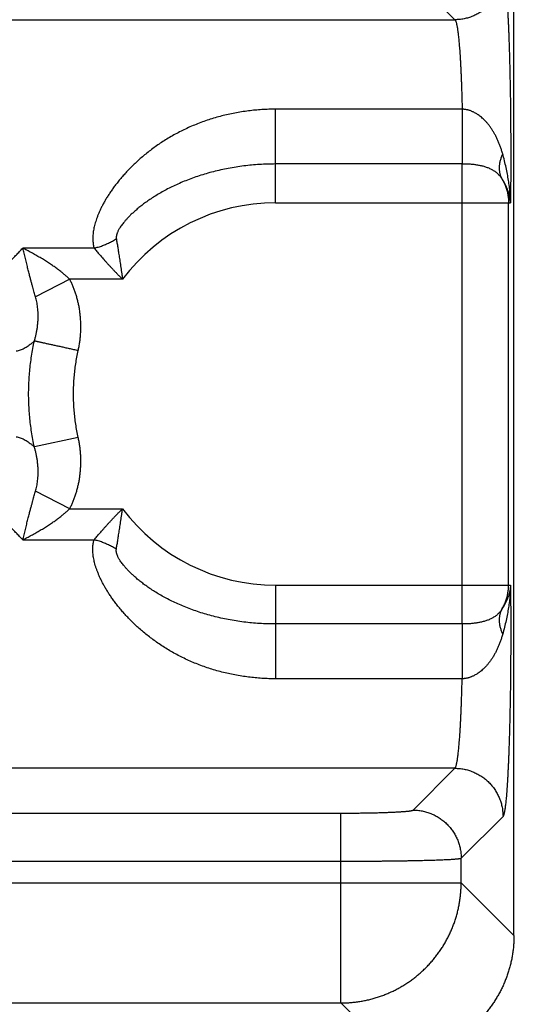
# Model space of a CAD drawing. Header units: inches. Extents: x 0 to 34, y 0 to 22.
# Tile 14 of 152: x 7.011 to 7.435, y 6.884 to 7.703. Entities that reach past the tile are written whole.
import ezdxf

# ---------------------------------------------------------------- set-up
doc = ezdxf.new("R2010")
doc.units = ezdxf.units.IN
doc.header["$LTSCALE"] = 1.87
doc.header["$MEASUREMENT"] = 0
doc.layers.get('0').update_dxf_attribs({"linetype": 'CONTINUOUS'})
doc.layers.add('DIMENSIONS', color=7, linetype='CONTINUOUS')
doc.styles.get("Standard").update_dxf_attribs({"font": 'txt', "width": 0.8})
doc.dimstyles.new('DIMSTYLE_1', dxfattribs={"dimtxt": 0.125, "dimasz": 0.18, "dimexe": 0.18, "dimexo": 0.0625, "dimgap": 0.09, "dimtad": 0, "dimtih": 1, "dimtoh": 1, "dimdec": 3, "dimzin": 4, "dimdsep": 46, "dimtxsty": 'STANDARD', "dimblk": '_FILLED', "dimblk1": '_FILLED', "dimblk2": '_FILLED', "dimcen": 0.09, "dimadec": 0, "dimazin": 0, "dimtp": 0.01, "dimtm": 0.01, "dimtfac": 1, "dimtdec": 3, "dimtofl": 0, "dimtmove": 0, "dimatfit": 3, "dimldrblk": '_FILLED', "dimfxl": 1, "dimtolj": 1, "dimtzin": 4, "dimarcsym": 0})

# ---------------------------------------------------------------- blocks, each defined once
blk = doc.blocks.new('_FILLED')
at = {"color": 0, "linetype": 'BYBLOCK'}
blk.add_solid([(0, 0), (-1, 0.1736), (-1, -0.1736)], dxfattribs=at)
blk = doc.blocks.new('*D0')
at = {"layer": 'DIMENSIONS', "color": 2, "linetype": 'CONTINUOUS'}
for p, q in [((5.74989, 8.57643), (8.29689, 8.57643)), ((8.17189, 8.57643), (8.17189, 7.73706)), ((8.17189, 6.65543), (8.17189, 7.29956)), ((7.17833, 6.65543), (8.29689, 6.65543))]:
    blk.add_line(p, q, dxfattribs=at)
at = {"layer": 'DIMENSIONS', "color": 2, "linetype": 'CONTINUOUS', "xscale": 0.18, "yscale": 0.18, "zscale": 0.18}
for p, rotation in [((8.17189, 8.57643), 90), ((8.17189, 6.65543), 270)]:
    blk.add_blockref('_FILLED', p, dxfattribs=dict(at, rotation=rotation))
at = {"layer": 'DIMENSIONS', "color": 2, "linetype": 'CONTINUOUS', "width": 0.8}
for s, p in [('1.921', (7.82189, 7.54956)), ('[', (7.82189, 7.36206)), (']', (8.42189, 7.36206)), ('48.79', (7.92189, 7.36206))]:
    blk.add_text(s, height=0.125, dxfattribs=at).set_placement(p)
blk = doc.blocks.new('*D1')
at = {"layer": 'DIMENSIONS', "color": 2, "linetype": 'CONTINUOUS'}
for p, q in [((7.34989, 10.39143), (9.04689, 10.39143)), ((8.92189, 10.39143), (8.92189, 9.22117)), ((8.92189, 6.65543), (8.92189, 8.78367)), ((7.17833, 6.65543), (9.04689, 6.65543))]:
    blk.add_line(p, q, dxfattribs=at)
at = {"layer": 'DIMENSIONS', "color": 2, "linetype": 'CONTINUOUS', "xscale": 0.18, "yscale": 0.18, "zscale": 0.18}
for p, rotation in [((8.92189, 10.39143), 90), ((8.92189, 6.65543), 270)]:
    blk.add_blockref('_FILLED', p, dxfattribs=dict(at, rotation=rotation))
at = {"layer": 'DIMENSIONS', "color": 2, "linetype": 'CONTINUOUS', "width": 0.8}
for s, p in [('3.736', (8.57189, 9.03367)), ('[', (8.57189, 8.84617)), (']', (9.17189, 8.84617)), ('94.89', (8.67189, 8.84617))]:
    blk.add_text(s, height=0.125, dxfattribs=at).set_placement(p)

msp = doc.modelspace()

# ---------------------------------------------------------------- linework, layer by layer
at = {"color": 7, "linetype": 'CONTINUOUS'}
for p, q in [((7.42189, 6.94133), (7.42189, 10.22397)), ((7.33808, 7.73725), (7.37281, 7.70252)), ((4.00197, 7.70252), (7.37281, 7.70252)), ((7.37882, 7.62812), (7.22389, 7.62812)), ((7.22389, 7.55035), (7.22389, 7.62812)), ((7.37887, 7.58258), (7.22389, 7.58258)), ((7.37887, 7.20027), (7.37887, 7.58258)), ((7.22389, 7.55035), (7.41898, 7.55035)), ((7.41742, 7.23251), (7.41742, 7.55035)), ((7.07305, 7.51264), (7.01386, 7.51264)), ((7.05285, 7.48675), (7.02452, 7.47207)), ((7.09674, 7.48675), (7.05285, 7.48675)), ((7.05991, 7.3554), (7.02351, 7.34741)), ((7.05285, 7.29611), (7.02452, 7.31078)), ((7.05285, 7.29611), (7.09674, 7.29611)), ((7.01386, 7.27022), (7.07305, 7.27022)), ((7.22389, 7.23251), (7.41898, 7.23251)), ((7.22389, 7.23251), (7.22389, 7.15474)), ((7.37887, 7.20027), (7.22389, 7.20027)), ((7.37882, 7.15474), (7.22389, 7.15474)), ((7.37281, 7.08034), (4.00197, 7.08034)), ((7.33808, 7.0456), (7.37281, 7.08034)), ((4.09665, 7.0431), (7.27813, 7.0431)), ((7.27813, 6.88528), (7.27813, 7.0431)), ((7.37804, 7.00564), (7.41278, 7.04038)), ((7.37804, 6.98518), (7.37804, 7.00564)), ((4.09665, 7.00314), (7.27813, 7.00314)), ((3.99674, 6.98518), (7.37804, 6.98518)), ((7.42189, 6.94133), (7.37804, 6.98518)), ((4.09665, 6.88528), (7.27813, 6.88528)), ((7.32198, 6.84143), (7.27813, 6.88528))]:
    msp.add_line(p, q, dxfattribs=at)
for start, end in [(90, 143.14108), (216.85891, 270)]:
    msp.add_arc((7.22389, 7.39143), 0.15892, start, end, dxfattribs=at)
for points, knots in [([(7.41278, 7.74248), (7.41277, 7.74184), (7.41274, 7.74058), (7.4126, 7.73868), (7.41237, 7.73679), (7.41206, 7.73492), (7.41165, 7.73306), (7.41115, 7.73123), (7.41057, 7.72942), (7.40991, 7.72764), (7.40916, 7.72589), (7.40832, 7.72418), (7.40741, 7.72251), (7.40642, 7.72089), (7.40535, 7.71931), (7.40421, 7.71779), (7.403, 7.71632), (7.40172, 7.71492), (7.40037, 7.71357), (7.39897, 7.71229), (7.3975, 7.71108), (7.39598, 7.70994), (7.3944, 7.70887), (7.39278, 7.70788), (7.39111, 7.70697), (7.3894, 7.70614), (7.38766, 7.70539), (7.38587, 7.70472), (7.38406, 7.70414), (7.38223, 7.70364), (7.38037, 7.70324), (7.3785, 7.70292), (7.37661, 7.70269), (7.37471, 7.70255), (7.37345, 7.70252), (7.37281, 7.70252)], [0, 0, 0, 0, 0.030286, 0.060575, 0.090866, 0.121161, 0.151457, 0.181756, 0.212058, 0.242361, 0.272667, 0.302974, 0.333283, 0.363594, 0.393905, 0.424217, 0.45453, 0.484844, 0.515157, 0.54547, 0.575783, 0.606096, 0.636407, 0.666717, 0.697026, 0.727333, 0.757639, 0.787942, 0.818244, 0.848543, 0.87884, 0.909134, 0.939425, 0.969714, 1, 1, 1, 1]), ([(7.41278, 7.74248), (7.41287, 7.74238), (7.41304, 7.74212), (7.41326, 7.74161), (7.41349, 7.74093), (7.41371, 7.74007), (7.41393, 7.73904), (7.41415, 7.73783), (7.41437, 7.73644), (7.41459, 7.73488), (7.41481, 7.73315), (7.41502, 7.73125), (7.41523, 7.72918), (7.41544, 7.72695), (7.41564, 7.72456), (7.41584, 7.72201), (7.41604, 7.7193), (7.41623, 7.71644), (7.41642, 7.71342), (7.4166, 7.71027), (7.41678, 7.70696), (7.41696, 7.70353), (7.41713, 7.69995), (7.41729, 7.69625), (7.41745, 7.69242), (7.4176, 7.68847), (7.41774, 7.68441), (7.41788, 7.68023), (7.41802, 7.67594), (7.41814, 7.67155), (7.41826, 7.66707), (7.41838, 7.66249), (7.41848, 7.65783), (7.41858, 7.65309), (7.41867, 7.64827), (7.41876, 7.64338), (7.41884, 7.63843), (7.41891, 7.63342), (7.41897, 7.62836), (7.41903, 7.62326), (7.41907, 7.61811), (7.41911, 7.61293), (7.41914, 7.60772), (7.41917, 7.60249), (7.41919, 7.59724), (7.41919, 7.59199), (7.41919, 7.58673), (7.41919, 7.58147), (7.41917, 7.57621), (7.41915, 7.57098), (7.41912, 7.56577), (7.41908, 7.56059), (7.41903, 7.55545), (7.419, 7.55204), (7.41898, 7.55035)], [0, 0, 0, 0, 0.002036, 0.004881, 0.008593, 0.013195, 0.018696, 0.025096, 0.032387, 0.040566, 0.049625, 0.059557, 0.070352, 0.081999, 0.094482, 0.107785, 0.121894, 0.136794, 0.152473, 0.168912, 0.186089, 0.203979, 0.222562, 0.241816, 0.261725, 0.282265, 0.303411, 0.325137, 0.347415, 0.370222, 0.393531, 0.417315, 0.441545, 0.466194, 0.491232, 0.516631, 0.542359, 0.568387, 0.594684, 0.62122, 0.647966, 0.674894, 0.701968, 0.729151, 0.756408, 0.783711, 0.811038, 0.838366, 0.86566, 0.892872, 0.919958, 0.946871, 0.973566, 1, 1, 1, 1]), ([(7.37281, 7.70252), (7.37291, 7.70244), (7.3731, 7.70223), (7.37334, 7.70181), (7.37358, 7.70124), (7.37381, 7.70052), (7.37405, 7.69965), (7.37429, 7.69863), (7.37452, 7.69747), (7.37476, 7.69615), (7.37499, 7.6947), (7.37521, 7.6931), (7.37544, 7.69136), (7.37566, 7.68948), (7.37587, 7.68747), (7.37608, 7.68533), (7.37629, 7.68305), (7.37649, 7.68065), (7.37669, 7.67812), (7.37688, 7.67547), (7.37706, 7.67271), (7.37724, 7.66984), (7.37741, 7.66686), (7.37758, 7.66377), (7.37773, 7.66058), (7.37789, 7.65729), (7.37803, 7.65391), (7.37817, 7.65045), (7.3783, 7.6469), (7.37842, 7.64328), (7.37853, 7.63958), (7.37864, 7.63581), (7.37873, 7.63199), (7.37879, 7.62941), (7.37882, 7.62812)], [0, 0, 0, 0, 0.004771, 0.011176, 0.019393, 0.029495, 0.041516, 0.055466, 0.071341, 0.089128, 0.108811, 0.130367, 0.153772, 0.178998, 0.206018, 0.234802, 0.265319, 0.297531, 0.331388, 0.366832, 0.403804, 0.44225, 0.482131, 0.523409, 0.566043, 0.60998, 0.655144, 0.701454, 0.748854, 0.797293, 0.846705, 0.897012, 0.948136, 1, 1, 1, 1]), ([(7.22389, 7.62812), (7.222, 7.62812), (7.21821, 7.62806), (7.21255, 7.6278), (7.20689, 7.62736), (7.20126, 7.62674), (7.19566, 7.62595), (7.19009, 7.62499), (7.18456, 7.62384), (7.17908, 7.62253), (7.17365, 7.62104), (7.1683, 7.61937), (7.16301, 7.61754), (7.15782, 7.61554), (7.15273, 7.61339), (7.14775, 7.61108), (7.14289, 7.60864), (7.13817, 7.60606), (7.1336, 7.60337), (7.12918, 7.60057), (7.12493, 7.59768), (7.12084, 7.59471), (7.11694, 7.59168), (7.11321, 7.5886), (7.10966, 7.58549), (7.1063, 7.58236), (7.10312, 7.57923), (7.10012, 7.57609), (7.0973, 7.57297), (7.09466, 7.56989), (7.09219, 7.56683), (7.08989, 7.56381), (7.08775, 7.56085), (7.08578, 7.55794), (7.08396, 7.55509), (7.0823, 7.5523), (7.08077, 7.54959), (7.07939, 7.54694), (7.07814, 7.54437), (7.07703, 7.54187), (7.07603, 7.53945), (7.07516, 7.5371), (7.07441, 7.53482), (7.07377, 7.53262), (7.07323, 7.53048), (7.07279, 7.52841), (7.07245, 7.52639), (7.0722, 7.52443), (7.07206, 7.52253), (7.07201, 7.5207), (7.07205, 7.51894), (7.07217, 7.51725), (7.07238, 7.51564), (7.07267, 7.51411), (7.07291, 7.51312), (7.07305, 7.51264)], [0, 0, 0, 0, 0.027084, 0.054146, 0.081185, 0.108201, 0.135194, 0.162161, 0.189095, 0.215988, 0.242833, 0.269604, 0.296276, 0.322822, 0.349208, 0.375395, 0.401342, 0.427007, 0.452345, 0.477311, 0.501858, 0.525948, 0.549544, 0.572608, 0.595114, 0.617034, 0.638345, 0.659032, 0.679081, 0.69848, 0.717226, 0.735315, 0.752746, 0.769521, 0.785644, 0.801122, 0.815969, 0.830197, 0.843824, 0.85687, 0.869358, 0.881305, 0.892729, 0.903662, 0.914155, 0.924253, 0.933993, 0.943402, 0.952481, 0.96123, 0.969636, 0.977701, 0.985437, 0.99287, 1, 1, 1, 1]), ([(7.41249, 7.59101), (7.41223, 7.59195), (7.41167, 7.59383), (7.41074, 7.59662), (7.40971, 7.59935), (7.4086, 7.60202), (7.40741, 7.6046), (7.40613, 7.60708), (7.40479, 7.60943), (7.4034, 7.61163), (7.40198, 7.61368), (7.40054, 7.61556), (7.3991, 7.61726), (7.39767, 7.6188), (7.39626, 7.62016), (7.39489, 7.62138), (7.39356, 7.62245), (7.39227, 7.62339), (7.39103, 7.62421), (7.38983, 7.62492), (7.38867, 7.62554), (7.38756, 7.62607), (7.38648, 7.62652), (7.38544, 7.62691), (7.38443, 7.62723), (7.38344, 7.6275), (7.38248, 7.62771), (7.38153, 7.62788), (7.38061, 7.628), (7.37971, 7.62809), (7.37912, 7.62811), (7.37882, 7.62812)], [0, 0, 0, 0, 0.055074, 0.110191, 0.165029, 0.219262, 0.272638, 0.324894, 0.375707, 0.42469, 0.471446, 0.515782, 0.557614, 0.596884, 0.633633, 0.667911, 0.699862, 0.729682, 0.757557, 0.783647, 0.808122, 0.831158, 0.852945, 0.87369, 0.893592, 0.912747, 0.931222, 0.949094, 0.966451, 0.983385, 1, 1, 1, 1]), ([(7.37882, 7.62812), (7.37882, 7.62754), (7.37882, 7.62636), (7.37882, 7.62459), (7.37883, 7.62279), (7.37883, 7.62098), (7.37883, 7.61915), (7.37883, 7.61731), (7.37883, 7.61546), (7.37883, 7.61362), (7.37884, 7.61177), (7.37884, 7.60994), (7.37884, 7.60811), (7.37884, 7.6063), (7.37884, 7.60451), (7.37885, 7.60274), (7.37885, 7.60101), (7.37885, 7.5993), (7.37885, 7.59763), (7.37885, 7.59599), (7.37885, 7.5944), (7.37886, 7.59286), (7.37886, 7.59137), (7.37886, 7.58993), (7.37886, 7.58855), (7.37886, 7.58723), (7.37886, 7.58597), (7.37887, 7.58478), (7.37887, 7.58366), (7.37887, 7.58293), (7.37887, 7.58258)], [0, 0, 0, 0, 0.038407, 0.0774, 0.116886, 0.156774, 0.196972, 0.237389, 0.277932, 0.318507, 0.359021, 0.399382, 0.439497, 0.479274, 0.518621, 0.557449, 0.595668, 0.633191, 0.669932, 0.705806, 0.740731, 0.774627, 0.807416, 0.839024, 0.869377, 0.898406, 0.926045, 0.952229, 0.9769, 1, 1, 1, 1]), ([(7.41249, 7.59101), (7.41228, 7.59055), (7.41186, 7.58962), (7.41131, 7.58821), (7.41083, 7.58682), (7.41043, 7.58543), (7.41011, 7.58405), (7.40986, 7.58268), (7.40969, 7.58134), (7.4096, 7.58001), (7.40959, 7.57871), (7.40966, 7.57744), (7.40981, 7.57619), (7.41003, 7.57498), (7.41034, 7.57381), (7.41072, 7.57267), (7.41118, 7.57157), (7.41153, 7.57087), (7.41173, 7.57052)], [0, 0, 0, 0, 0.072326, 0.143205, 0.212619, 0.280565, 0.347051, 0.412103, 0.475758, 0.53807, 0.59911, 0.658965, 0.717737, 0.775544, 0.832522, 0.888816, 0.944586, 1, 1, 1, 1]), ([(7.41898, 7.55035), (7.41896, 7.55176), (7.41886, 7.55468), (7.41855, 7.55921), (7.41805, 7.56401), (7.41736, 7.56906), (7.41646, 7.57433), (7.41535, 7.57977), (7.41403, 7.58536), (7.41303, 7.58912), (7.4125, 7.59101)], [0, 0, 0, 0, 0.102451, 0.21254, 0.329681, 0.453314, 0.582831, 0.717586, 0.856889, 1, 1, 1, 1]), ([(7.22389, 7.58258), (7.22167, 7.58258), (7.21723, 7.58251), (7.21059, 7.58221), (7.20399, 7.5817), (7.19746, 7.58098), (7.19099, 7.58007), (7.18462, 7.57897), (7.17836, 7.57769), (7.17223, 7.57622), (7.16624, 7.57458), (7.16042, 7.57278), (7.15477, 7.57084), (7.14931, 7.56876), (7.14406, 7.56655), (7.13903, 7.56425), (7.13424, 7.56186), (7.1297, 7.55941), (7.12543, 7.55691), (7.12143, 7.5544), (7.11771, 7.5519), (7.11429, 7.54944), (7.11117, 7.54703), (7.10833, 7.54469), (7.10579, 7.54245), (7.10352, 7.54032), (7.10153, 7.53831), (7.09978, 7.53643), (7.09826, 7.53468), (7.09695, 7.53305), (7.09584, 7.53156), (7.09491, 7.53019), (7.09412, 7.52894), (7.09347, 7.52779), (7.09294, 7.52674), (7.09251, 7.52578), (7.09217, 7.52489), (7.09191, 7.52408), (7.09172, 7.52335), (7.09159, 7.52268), (7.09152, 7.52206), (7.0915, 7.52149), (7.09151, 7.52096), (7.09155, 7.52062), (7.09158, 7.52045)], [0, 0, 0, 0, 0.043185, 0.086265, 0.129162, 0.171801, 0.214111, 0.256018, 0.297449, 0.338324, 0.378562, 0.418086, 0.456825, 0.494702, 0.531625, 0.5675, 0.602222, 0.635686, 0.667779, 0.698392, 0.727422, 0.754773, 0.780374, 0.804165, 0.826127, 0.846262, 0.864599, 0.881218, 0.896201, 0.909651, 0.921676, 0.932379, 0.941892, 0.950374, 0.957976, 0.964819, 0.97094, 0.976391, 0.981274, 0.985685, 0.989695, 0.993371, 0.996782, 1, 1, 1, 1]), ([(7.41173, 7.57052), (7.41149, 7.57089), (7.41098, 7.5716), (7.41016, 7.57264), (7.40927, 7.57363), (7.4083, 7.57456), (7.40727, 7.57545), (7.40617, 7.57628), (7.40501, 7.57705), (7.4038, 7.57776), (7.40253, 7.57841), (7.40121, 7.579), (7.39985, 7.57954), (7.39846, 7.58002), (7.39703, 7.58046), (7.39557, 7.58084), (7.3941, 7.58117), (7.3926, 7.58147), (7.39109, 7.58172), (7.38958, 7.58194), (7.38805, 7.58212), (7.38652, 7.58227), (7.38499, 7.58239), (7.38346, 7.58248), (7.38192, 7.58254), (7.3804, 7.58258), (7.37938, 7.58258), (7.37887, 7.58258)], [0, 0, 0, 0, 0.035898, 0.072071, 0.108551, 0.14538, 0.182604, 0.220262, 0.258379, 0.296984, 0.336092, 0.375693, 0.415773, 0.456292, 0.497203, 0.538457, 0.579989, 0.621748, 0.663676, 0.705721, 0.74784, 0.789987, 0.832129, 0.874233, 0.916266, 0.958199, 1, 1, 1, 1]), ([(7.41898, 7.55035), (7.41893, 7.5511), (7.41878, 7.55262), (7.41841, 7.5549), (7.41791, 7.5572), (7.41725, 7.55949), (7.41644, 7.56178), (7.41548, 7.56404), (7.41438, 7.56626), (7.41313, 7.56843), (7.41221, 7.56983), (7.41173, 7.57052)], [0, 0, 0, 0, 0.10433, 0.210765, 0.319152, 0.429247, 0.540896, 0.653952, 0.768236, 0.883604, 1, 1, 1, 1]), ([(7.41173, 7.57052), (7.41203, 7.57002), (7.41263, 7.569), (7.41345, 7.56743), (7.41419, 7.56583), (7.41486, 7.56419), (7.41546, 7.56252), (7.41598, 7.56083), (7.41642, 7.55912), (7.41678, 7.55739), (7.41706, 7.55564), (7.41727, 7.55388), (7.41739, 7.55212), (7.41742, 7.55094), (7.41742, 7.55035)], [0, 0, 0, 0, 0.083319, 0.166642, 0.249968, 0.333297, 0.41663, 0.499964, 0.583301, 0.666639, 0.749978, 0.833318, 0.916659, 1, 1, 1, 1]), ([(7.07305, 7.51264), (7.07364, 7.51278), (7.07482, 7.51307), (7.07658, 7.51357), (7.07833, 7.51412), (7.08007, 7.51473), (7.08179, 7.5154), (7.0835, 7.51612), (7.08518, 7.51689), (7.08683, 7.51771), (7.08845, 7.51857), (7.09004, 7.51949), (7.09107, 7.52013), (7.09158, 7.52045)], [0, 0, 0, 0, 0.090002, 0.180549, 0.271524, 0.362804, 0.454268, 0.545791, 0.637251, 0.728523, 0.819486, 0.910018, 1, 1, 1, 1]), ([(7.09158, 7.52045), (7.09167, 7.51991), (7.09185, 7.5188), (7.09212, 7.5171), (7.09241, 7.51531), (7.09271, 7.51345), (7.09302, 7.51149), (7.09334, 7.50944), (7.09367, 7.50729), (7.09402, 7.50505), (7.09437, 7.50272), (7.09474, 7.5003), (7.09512, 7.49778), (7.09552, 7.49517), (7.09592, 7.49245), (7.09631, 7.48964), (7.0966, 7.48773), (7.09673, 7.48675)], [0, 0, 0, 0, 0.048348, 0.098921, 0.151845, 0.207266, 0.265341, 0.326201, 0.389873, 0.456343, 0.525571, 0.597502, 0.672138, 0.749587, 0.829978, 0.91342, 1, 1, 1, 1]), ([(6.96851, 7.47534), (6.96904, 7.4754), (6.97014, 7.47558), (6.97178, 7.476), (6.97346, 7.47657), (6.97517, 7.47729), (6.97692, 7.47816), (6.9787, 7.47919), (6.98051, 7.48036), (6.98236, 7.48167), (6.98426, 7.48313), (6.98619, 7.48472), (6.98817, 7.48645), (6.9902, 7.48831), (6.99227, 7.49029), (6.9944, 7.49239), (6.99659, 7.4946), (6.99884, 7.49691), (7.00116, 7.49933), (7.00354, 7.50184), (7.00601, 7.50443), (7.00855, 7.50711), (7.01117, 7.50985), (7.01295, 7.5117), (7.01386, 7.51264)], [0, 0, 0, 0, 0.027257, 0.05563, 0.085283, 0.116374, 0.14904, 0.183407, 0.219594, 0.257679, 0.297715, 0.339746, 0.383809, 0.42993, 0.478102, 0.52829, 0.580461, 0.634609, 0.690731, 0.748818, 0.808836, 0.870737, 0.934475, 1, 1, 1, 1]), ([(7.02452, 7.47207), (7.02435, 7.47268), (7.02399, 7.47393), (7.02342, 7.47586), (7.02282, 7.47795), (7.02218, 7.48021), (7.02149, 7.48268), (7.02074, 7.4854), (7.01993, 7.4884), (7.01908, 7.49175), (7.01813, 7.4955), (7.0171, 7.49962), (7.01606, 7.50398), (7.01496, 7.50835), (7.01423, 7.51123), (7.01386, 7.51264)], [0, 0, 0, 0, 0.045042, 0.092829, 0.144227, 0.20004, 0.261045, 0.328043, 0.401658, 0.483254, 0.575273, 0.678193, 0.786987, 0.896143, 1, 1, 1, 1]), ([(7.05285, 7.48675), (7.05223, 7.48736), (7.05091, 7.48859), (7.04881, 7.49043), (7.04653, 7.49233), (7.04404, 7.49428), (7.04133, 7.49629), (7.03839, 7.49837), (7.03521, 7.50048), (7.03184, 7.50262), (7.0283, 7.50477), (7.02466, 7.50687), (7.021, 7.50891), (7.0174, 7.51083), (7.01502, 7.51205), (7.01386, 7.51264)], [0, 0, 0, 0, 0.055857, 0.115141, 0.178235, 0.245487, 0.317234, 0.393824, 0.475156, 0.560589, 0.649274, 0.739497, 0.829272, 0.916697, 1, 1, 1, 1]), ([(7.07305, 7.51264), (7.07342, 7.5122), (7.07419, 7.51129), (7.07537, 7.50991), (7.0766, 7.50847), (7.07791, 7.50696), (7.07928, 7.50539), (7.08072, 7.50376), (7.08224, 7.50206), (7.08383, 7.50031), (7.08549, 7.49849), (7.08721, 7.49663), (7.08899, 7.49472), (7.09084, 7.49278), (7.09274, 7.49079), (7.09472, 7.48878), (7.09605, 7.48743), (7.09673, 7.48675)], [0, 0, 0, 0, 0.049501, 0.101256, 0.155396, 0.212068, 0.271413, 0.333541, 0.398414, 0.465939, 0.535965, 0.608278, 0.682708, 0.759172, 0.8376, 0.917907, 1, 1, 1, 1]), ([(7.0599, 7.42745), (7.06016, 7.42862), (7.06062, 7.43095), (7.06119, 7.43447), (7.06162, 7.438), (7.06192, 7.44153), (7.06208, 7.44505), (7.0621, 7.44857), (7.06199, 7.45207), (7.06175, 7.45555), (7.06138, 7.45898), (7.06088, 7.46236), (7.06026, 7.46569), (7.05952, 7.46895), (7.05867, 7.47214), (7.05771, 7.47525), (7.05664, 7.47827), (7.05548, 7.4812), (7.05422, 7.48402), (7.05332, 7.48585), (7.05285, 7.48675)], [0, 0, 0, 0, 0.058701, 0.117197, 0.175502, 0.233633, 0.29161, 0.349421, 0.406963, 0.46412, 0.520806, 0.57695, 0.632506, 0.687456, 0.741734, 0.795205, 0.847767, 0.899412, 0.95015, 1, 1, 1, 1]), ([(7.0235, 7.43545), (7.02378, 7.43635), (7.0243, 7.43817), (7.02497, 7.44096), (7.02553, 7.44381), (7.02598, 7.44671), (7.02631, 7.44961), (7.02652, 7.45251), (7.02661, 7.45536), (7.02659, 7.45814), (7.02646, 7.46082), (7.02623, 7.46339), (7.02591, 7.46582), (7.02551, 7.46808), (7.02505, 7.47015), (7.0247, 7.47146), (7.02452, 7.47207)], [0, 0, 0, 0, 0.075653, 0.153128, 0.231722, 0.310822, 0.389825, 0.468134, 0.545144, 0.620235, 0.69285, 0.762469, 0.828586, 0.890608, 0.947941, 1, 1, 1, 1]), ([(7.02351, 7.43545), (7.02295, 7.43493), (7.02183, 7.43395), (7.02014, 7.43256), (7.01845, 7.4313), (7.01677, 7.43019), (7.01508, 7.42922), (7.0134, 7.42841), (7.01171, 7.42776), (7.01002, 7.42729), (7.00888, 7.4271), (7.00832, 7.42704)], [0, 0, 0, 0, 0.128943, 0.252973, 0.372087, 0.486462, 0.596352, 0.702116, 0.804206, 0.903231, 1, 1, 1, 1]), ([(7.02351, 7.34741), (7.02305, 7.34947), (7.02221, 7.35361), (7.02114, 7.35986), (7.02026, 7.36614), (7.01958, 7.37244), (7.01909, 7.37876), (7.01879, 7.38509), (7.01869, 7.39143), (7.01879, 7.39777), (7.01909, 7.4041), (7.01958, 7.41042), (7.02026, 7.41673), (7.02114, 7.423), (7.02221, 7.42925), (7.02305, 7.43339), (7.02351, 7.43545)], [0, 0, 0, 0, 0.071436, 0.14287, 0.214303, 0.285736, 0.357172, 0.428611, 0.500053, 0.571495, 0.642936, 0.71437, 0.785797, 0.857215, 0.928623, 1, 1, 1, 1]), ([(7.0599, 7.42745), (7.0593, 7.42759), (7.05808, 7.42786), (7.05626, 7.42826), (7.05445, 7.42865), (7.05265, 7.42905), (7.05087, 7.42944), (7.04911, 7.42983), (7.04737, 7.43021), (7.04566, 7.43058), (7.04399, 7.43095), (7.04236, 7.43131), (7.04076, 7.43166), (7.03921, 7.432), (7.03771, 7.43233), (7.03627, 7.43265), (7.03487, 7.43295), (7.03354, 7.43325), (7.03227, 7.43353), (7.03106, 7.43379), (7.02992, 7.43404), (7.02885, 7.43428), (7.02786, 7.4345), (7.02694, 7.4347), (7.02609, 7.43488), (7.02533, 7.43505), (7.02465, 7.4352), (7.02405, 7.43533), (7.02368, 7.43541), (7.02351, 7.43545)], [0, 0, 0, 0, 0.050173, 0.100227, 0.150046, 0.199513, 0.24851, 0.296923, 0.344638, 0.391543, 0.437528, 0.482484, 0.526307, 0.568892, 0.610141, 0.649956, 0.688243, 0.724913, 0.75988, 0.79306, 0.824378, 0.853758, 0.881133, 0.906437, 0.929611, 0.950601, 0.969357, 0.985834, 1, 1, 1, 1]), ([(7.05991, 7.3554), (7.05951, 7.35722), (7.05877, 7.36087), (7.05784, 7.36638), (7.0571, 7.37192), (7.05655, 7.37747), (7.05617, 7.38304), (7.05599, 7.38863), (7.05599, 7.39421), (7.05617, 7.3998), (7.05654, 7.40537), (7.0571, 7.41093), (7.05784, 7.41646), (7.05877, 7.42198), (7.0595, 7.42563), (7.0599, 7.42745)], [0, 0, 0, 0, 0.076952, 0.153851, 0.230725, 0.307602, 0.384506, 0.461433, 0.53836, 0.615273, 0.692167, 0.769051, 0.845961, 0.922931, 1, 1, 1, 1]), ([(7.00832, 7.35582), (7.00888, 7.35576), (7.01002, 7.35557), (7.01171, 7.3551), (7.0134, 7.35445), (7.01508, 7.35364), (7.01677, 7.35267), (7.01846, 7.35155), (7.02014, 7.3503), (7.02184, 7.34891), (7.02295, 7.34792), (7.02351, 7.34741)], [0, 0, 0, 0, 0.096729, 0.195751, 0.297869, 0.403688, 0.513666, 0.628115, 0.747242, 0.871178, 1, 1, 1, 1]), ([(7.05285, 7.29611), (7.05332, 7.29701), (7.05422, 7.29884), (7.05548, 7.30166), (7.05664, 7.30459), (7.05771, 7.30761), (7.05867, 7.31072), (7.05952, 7.31391), (7.06026, 7.31717), (7.06089, 7.3205), (7.06138, 7.32389), (7.06175, 7.32732), (7.06199, 7.3308), (7.0621, 7.3343), (7.06208, 7.33782), (7.06192, 7.34135), (7.06162, 7.34488), (7.06119, 7.3484), (7.06062, 7.35191), (7.06016, 7.35424), (7.05991, 7.3554)], [0, 0, 0, 0, 0.049848, 0.100591, 0.152247, 0.204825, 0.258315, 0.312611, 0.367577, 0.423151, 0.479326, 0.536057, 0.593264, 0.650851, 0.708692, 0.766678, 0.824791, 0.883042, 0.941444, 1, 1, 1, 1]), ([(7.02452, 7.31078), (7.0247, 7.3114), (7.02505, 7.31272), (7.02551, 7.31479), (7.02591, 7.31705), (7.02623, 7.31947), (7.02646, 7.32204), (7.02659, 7.32472), (7.02661, 7.3275), (7.02652, 7.33035), (7.02631, 7.33324), (7.02598, 7.33615), (7.02553, 7.33904), (7.02496, 7.3419), (7.0243, 7.34469), (7.02378, 7.34651), (7.02351, 7.34741)], [0, 0, 0, 0, 0.052322, 0.109747, 0.171736, 0.237739, 0.307211, 0.379686, 0.454687, 0.53168, 0.610022, 0.689093, 0.768268, 0.846913, 0.924383, 1, 1, 1, 1]), ([(7.01386, 7.27022), (7.01421, 7.2716), (7.01495, 7.27445), (7.01603, 7.27879), (7.01707, 7.28317), (7.01811, 7.28731), (7.01907, 7.29109), (7.01994, 7.29445), (7.02075, 7.29746), (7.0215, 7.30019), (7.02219, 7.30267), (7.02283, 7.30494), (7.02343, 7.30702), (7.02399, 7.30895), (7.02435, 7.31018), (7.02452, 7.31078)], [0, 0, 0, 0, 0.10175, 0.210481, 0.319834, 0.423619, 0.516262, 0.598206, 0.672084, 0.739338, 0.800571, 0.85653, 0.907918, 0.955479, 1, 1, 1, 1]), ([(7.01386, 7.27022), (7.01295, 7.27115), (7.01117, 7.273), (7.00854, 7.27575), (7.006, 7.27843), (7.00354, 7.28102), (7.00115, 7.28353), (6.99884, 7.28595), (6.99659, 7.28826), (6.9944, 7.29048), (6.99226, 7.29258), (6.99019, 7.29456), (6.98816, 7.29641), (6.98618, 7.29814), (6.98425, 7.29974), (6.98236, 7.30119), (6.9805, 7.30251), (6.97869, 7.30368), (6.97691, 7.3047), (6.97517, 7.30557), (6.97346, 7.30629), (6.97178, 7.30686), (6.97014, 7.30728), (6.96904, 7.30745), (6.96851, 7.30752)], [0, 0, 0, 0, 0.0656, 0.129359, 0.19125, 0.251254, 0.309346, 0.365505, 0.419703, 0.471912, 0.522119, 0.570292, 0.616408, 0.660461, 0.702472, 0.74249, 0.78056, 0.816733, 0.851084, 0.883719, 0.914774, 0.944402, 0.972755, 1, 1, 1, 1]), ([(7.01385, 7.27022), (7.01504, 7.27081), (7.01744, 7.27205), (7.02106, 7.27399), (7.02472, 7.27602), (7.02836, 7.27812), (7.03188, 7.28026), (7.03524, 7.2824), (7.03841, 7.28451), (7.04134, 7.28657), (7.04405, 7.28859), (7.04654, 7.29053), (7.04882, 7.29243), (7.05091, 7.29427), (7.05223, 7.2955), (7.05285, 7.29611)], [0, 0, 0, 0, 0.084629, 0.172565, 0.262294, 0.352173, 0.440461, 0.525617, 0.606774, 0.683239, 0.754885, 0.822048, 0.885055, 0.944248, 1, 1, 1, 1]), ([(7.07305, 7.27022), (7.07342, 7.27066), (7.07418, 7.27155), (7.07535, 7.27293), (7.07659, 7.27437), (7.07789, 7.27588), (7.07927, 7.27745), (7.08072, 7.27909), (7.08224, 7.28079), (7.08383, 7.28255), (7.08548, 7.28436), (7.0872, 7.28623), (7.08898, 7.28813), (7.09083, 7.29007), (7.09274, 7.29206), (7.09472, 7.29407), (7.09605, 7.29543), (7.09673, 7.29611)], [0, 0, 0, 0, 0.049081, 0.100577, 0.154639, 0.211374, 0.270889, 0.333248, 0.398333, 0.465964, 0.535955, 0.60816, 0.682463, 0.758829, 0.837232, 0.917638, 1, 1, 1, 1]), ([(7.09158, 7.2624), (7.09167, 7.26294), (7.09184, 7.26405), (7.09212, 7.26575), (7.09241, 7.26753), (7.09271, 7.2694), (7.09302, 7.27136), (7.09334, 7.27341), (7.09367, 7.27556), (7.09402, 7.2778), (7.09437, 7.28014), (7.09475, 7.28256), (7.09513, 7.28507), (7.09552, 7.28768), (7.09592, 7.2904), (7.09631, 7.29322), (7.0966, 7.29513), (7.09673, 7.29611)], [0, 0, 0, 0, 0.048085, 0.098483, 0.151343, 0.206802, 0.264983, 0.325997, 0.38982, 0.456381, 0.525611, 0.597493, 0.672051, 0.749426, 0.829781, 0.913265, 1, 1, 1, 1]), ([(7.22389, 7.15474), (7.222, 7.15474), (7.21822, 7.1548), (7.21256, 7.15506), (7.20691, 7.1555), (7.20129, 7.15611), (7.19569, 7.1569), (7.19013, 7.15786), (7.18461, 7.159), (7.17913, 7.16032), (7.17371, 7.16181), (7.16836, 7.16347), (7.16308, 7.16529), (7.1579, 7.16728), (7.15281, 7.16943), (7.14784, 7.17173), (7.14299, 7.17417), (7.13827, 7.17674), (7.1337, 7.17943), (7.12929, 7.18222), (7.12505, 7.1851), (7.12097, 7.18806), (7.11707, 7.19107), (7.11335, 7.19414), (7.10981, 7.19723), (7.10645, 7.20035), (7.10328, 7.20347), (7.10028, 7.20659), (7.09747, 7.2097), (7.09482, 7.21277), (7.09235, 7.21582), (7.09006, 7.21883), (7.08792, 7.22178), (7.08593, 7.22468), (7.08411, 7.22753), (7.08244, 7.23031), (7.0809, 7.23303), (7.07951, 7.23567), (7.07826, 7.23825), (7.07713, 7.24075), (7.07613, 7.24319), (7.07523, 7.24556), (7.07446, 7.24787), (7.0738, 7.25012), (7.07325, 7.2523), (7.0728, 7.2544), (7.07245, 7.25642), (7.07221, 7.25836), (7.07206, 7.26024), (7.07201, 7.26208), (7.07205, 7.26385), (7.07217, 7.26556), (7.07237, 7.2672), (7.07266, 7.26874), (7.07291, 7.26974), (7.07305, 7.27022)], [0, 0, 0, 0, 0.027051, 0.054083, 0.081092, 0.108078, 0.13504, 0.161976, 0.188876, 0.215734, 0.242543, 0.269283, 0.295924, 0.322436, 0.348789, 0.374941, 0.40085, 0.426471, 0.45176, 0.476672, 0.501165, 0.525194, 0.548727, 0.571729, 0.594168, 0.616022, 0.637274, 0.657905, 0.677903, 0.697257, 0.715955, 0.733998, 0.751392, 0.768146, 0.784267, 0.799761, 0.814634, 0.82889, 0.842542, 0.855627, 0.868184, 0.880254, 0.891867, 0.903053, 0.913815, 0.924073, 0.933784, 0.943076, 0.952081, 0.960831, 0.96931, 0.97749, 0.985342, 0.992857, 1, 1, 1, 1]), ([(7.09158, 7.2624), (7.09107, 7.26273), (7.09004, 7.26337), (7.08845, 7.26428), (7.08683, 7.26515), (7.08518, 7.26597), (7.0835, 7.26674), (7.08179, 7.26746), (7.08007, 7.26813), (7.07833, 7.26874), (7.07658, 7.26929), (7.07482, 7.26979), (7.07364, 7.27008), (7.07305, 7.27022)], [0, 0, 0, 0, 0.089981, 0.180512, 0.271474, 0.362746, 0.454205, 0.545729, 0.637193, 0.728473, 0.819448, 0.909997, 1, 1, 1, 1]), ([(7.22389, 7.20027), (7.22167, 7.20027), (7.21723, 7.20034), (7.21059, 7.20065), (7.20399, 7.20116), (7.19745, 7.20187), (7.19099, 7.20278), (7.18462, 7.20388), (7.17836, 7.20517), (7.17222, 7.20664), (7.16624, 7.20828), (7.16041, 7.21008), (7.15476, 7.21202), (7.1493, 7.21411), (7.14405, 7.21631), (7.13902, 7.21861), (7.13423, 7.221), (7.1297, 7.22345), (7.12543, 7.22594), (7.12143, 7.22845), (7.11772, 7.23095), (7.1143, 7.23341), (7.11118, 7.23582), (7.10834, 7.23816), (7.1058, 7.2404), (7.10353, 7.24253), (7.10153, 7.24454), (7.09978, 7.24642), (7.09826, 7.24818), (7.09696, 7.2498), (7.09585, 7.25129), (7.09491, 7.25266), (7.09413, 7.25391), (7.09347, 7.25506), (7.09294, 7.25612), (7.0925, 7.25709), (7.09216, 7.25797), (7.09191, 7.25878), (7.09172, 7.25951), (7.09159, 7.26018), (7.09152, 7.2608), (7.0915, 7.26137), (7.09152, 7.2619), (7.09155, 7.26224), (7.09158, 7.2624)], [0, 0, 0, 0, 0.043189, 0.086271, 0.12917, 0.171811, 0.214124, 0.256036, 0.297475, 0.338363, 0.378616, 0.418153, 0.456898, 0.494773, 0.53169, 0.567553, 0.60226, 0.635704, 0.667776, 0.69837, 0.727378, 0.754713, 0.780298, 0.804082, 0.826041, 0.846168, 0.864517, 0.881154, 0.896153, 0.90961, 0.921621, 0.932305, 0.941825, 0.950349, 0.958023, 0.964893, 0.970996, 0.976429, 0.981306, 0.985711, 0.989712, 0.993379, 0.996783, 1, 1, 1, 1]), ([(7.41898, 7.23251), (7.41893, 7.23176), (7.41878, 7.23024), (7.41841, 7.22796), (7.41791, 7.22566), (7.41725, 7.22336), (7.41644, 7.22108), (7.41548, 7.21882), (7.41438, 7.2166), (7.41313, 7.21443), (7.41221, 7.21302), (7.41173, 7.21234)], [0, 0, 0, 0, 0.104296, 0.210723, 0.319121, 0.429239, 0.5409, 0.653968, 0.768263, 0.883626, 1, 1, 1, 1]), ([(7.41173, 7.21234), (7.41203, 7.21284), (7.41263, 7.21386), (7.41345, 7.21543), (7.41419, 7.21703), (7.41486, 7.21867), (7.41546, 7.22033), (7.41598, 7.22203), (7.41642, 7.22374), (7.41678, 7.22547), (7.41706, 7.22722), (7.41727, 7.22898), (7.41739, 7.23074), (7.41742, 7.23192), (7.41742, 7.23251)], [0, 0, 0, 0, 0.083319, 0.166642, 0.249968, 0.333297, 0.41663, 0.499964, 0.583301, 0.666639, 0.749978, 0.833318, 0.916659, 1, 1, 1, 1]), ([(7.41898, 7.23251), (7.41896, 7.2311), (7.41886, 7.22818), (7.41855, 7.22365), (7.41805, 7.21885), (7.41736, 7.2138), (7.41646, 7.20854), (7.41535, 7.2031), (7.41403, 7.1975), (7.41303, 7.19374), (7.4125, 7.19185)], [0, 0, 0, 0, 0.102401, 0.212418, 0.329483, 0.453054, 0.582545, 0.717326, 0.856721, 1, 1, 1, 1]), ([(7.41898, 7.23251), (7.419, 7.23082), (7.41903, 7.22741), (7.41908, 7.22228), (7.41912, 7.2171), (7.41915, 7.21189), (7.41917, 7.20665), (7.41919, 7.2014), (7.41919, 7.19614), (7.41919, 7.19088), (7.41919, 7.18563), (7.41917, 7.18038), (7.41914, 7.17515), (7.41911, 7.16994), (7.41907, 7.16476), (7.41903, 7.15961), (7.41897, 7.1545), (7.41891, 7.14944), (7.41884, 7.14443), (7.41876, 7.13948), (7.41867, 7.13459), (7.41858, 7.12977), (7.41848, 7.12503), (7.41838, 7.12037), (7.41826, 7.11579), (7.41814, 7.11131), (7.41802, 7.10692), (7.41788, 7.10263), (7.41774, 7.09845), (7.4176, 7.09439), (7.41745, 7.09044), (7.41729, 7.08661), (7.41713, 7.08291), (7.41696, 7.07933), (7.41678, 7.07589), (7.4166, 7.07259), (7.41642, 7.06943), (7.41623, 7.06642), (7.41604, 7.06356), (7.41584, 7.06085), (7.41564, 7.0583), (7.41544, 7.05591), (7.41523, 7.05368), (7.41502, 7.05161), (7.41481, 7.04971), (7.41459, 7.04798), (7.41437, 7.04642), (7.41415, 7.04503), (7.41393, 7.04382), (7.41371, 7.04279), (7.41349, 7.04193), (7.41326, 7.04124), (7.41304, 7.04074), (7.41287, 7.04047), (7.41278, 7.04038)], [0, 0, 0, 0, 0.026409, 0.053087, 0.079992, 0.107075, 0.134289, 0.161584, 0.188913, 0.216239, 0.243542, 0.270799, 0.297985, 0.325062, 0.351994, 0.378742, 0.405279, 0.431576, 0.457605, 0.483334, 0.508735, 0.533778, 0.558431, 0.582665, 0.606449, 0.629755, 0.652559, 0.674839, 0.69657, 0.717723, 0.738268, 0.758177, 0.777429, 0.79601, 0.813901, 0.83108, 0.847522, 0.863202, 0.878103, 0.892211, 0.905511, 0.91799, 0.929633, 0.940427, 0.95036, 0.959421, 0.967601, 0.974896, 0.981298, 0.986801, 0.991405, 0.995118, 0.997964, 1, 1, 1, 1]), ([(7.41173, 7.21234), (7.41149, 7.21197), (7.41098, 7.21125), (7.41016, 7.21022), (7.40926, 7.20923), (7.4083, 7.20829), (7.40727, 7.20741), (7.40617, 7.20658), (7.40501, 7.20581), (7.4038, 7.2051), (7.40253, 7.20445), (7.40121, 7.20385), (7.39985, 7.20332), (7.39846, 7.20283), (7.39703, 7.2024), (7.39557, 7.20202), (7.3941, 7.20168), (7.3926, 7.20139), (7.3911, 7.20114), (7.38958, 7.20092), (7.38805, 7.20074), (7.38652, 7.20059), (7.38499, 7.20047), (7.38346, 7.20038), (7.38192, 7.20032), (7.3804, 7.20028), (7.37938, 7.20027), (7.37887, 7.20027)], [0, 0, 0, 0, 0.035948, 0.072152, 0.108648, 0.145481, 0.182698, 0.220341, 0.258438, 0.297024, 0.336115, 0.375701, 0.415766, 0.456277, 0.497178, 0.538422, 0.579955, 0.621714, 0.663643, 0.705685, 0.747789, 0.789931, 0.832091, 0.874224, 0.916287, 0.958229, 1, 1, 1, 1]), ([(7.41173, 7.21234), (7.41153, 7.21199), (7.41118, 7.21129), (7.41072, 7.21019), (7.41034, 7.20905), (7.41003, 7.20788), (7.40981, 7.20666), (7.40966, 7.20542), (7.40959, 7.20415), (7.4096, 7.20284), (7.40969, 7.20152), (7.40986, 7.20017), (7.41011, 7.19881), (7.41043, 7.19743), (7.41083, 7.19604), (7.41131, 7.19464), (7.41186, 7.19324), (7.41228, 7.19231), (7.41249, 7.19185)], [0, 0, 0, 0, 0.055413, 0.111183, 0.167477, 0.224454, 0.282261, 0.341033, 0.400887, 0.461927, 0.52424, 0.587895, 0.652946, 0.719433, 0.78738, 0.856794, 0.927673, 1, 1, 1, 1]), ([(7.37887, 7.20027), (7.37887, 7.19992), (7.37887, 7.1992), (7.37887, 7.19808), (7.37886, 7.19688), (7.37886, 7.19563), (7.37886, 7.19431), (7.37886, 7.19293), (7.37886, 7.19149), (7.37886, 7.18999), (7.37885, 7.18845), (7.37885, 7.18686), (7.37885, 7.18523), (7.37885, 7.18356), (7.37885, 7.18185), (7.37885, 7.18011), (7.37884, 7.17835), (7.37884, 7.17656), (7.37884, 7.17475), (7.37884, 7.17292), (7.37884, 7.17108), (7.37883, 7.16924), (7.37883, 7.16739), (7.37883, 7.16555), (7.37883, 7.16371), (7.37883, 7.16188), (7.37883, 7.16007), (7.37882, 7.15827), (7.37882, 7.15649), (7.37882, 7.15532), (7.37882, 7.15474)], [0, 0, 0, 0, 0.023099, 0.04777, 0.073955, 0.101594, 0.130623, 0.160977, 0.192585, 0.225375, 0.259271, 0.294197, 0.330072, 0.366813, 0.404336, 0.442556, 0.481384, 0.520732, 0.560509, 0.600625, 0.640986, 0.681501, 0.722076, 0.762619, 0.803036, 0.843235, 0.883122, 0.922607, 0.961599, 1, 1, 1, 1]), ([(7.41249, 7.19185), (7.41223, 7.1909), (7.41166, 7.18901), (7.41073, 7.18621), (7.4097, 7.18347), (7.40859, 7.1808), (7.40739, 7.17822), (7.40612, 7.17575), (7.40478, 7.1734), (7.40339, 7.1712), (7.40197, 7.16916), (7.40053, 7.16728), (7.39908, 7.16558), (7.39765, 7.16405), (7.39625, 7.16268), (7.39488, 7.16146), (7.39354, 7.16039), (7.39225, 7.15945), (7.39101, 7.15863), (7.38981, 7.15792), (7.38866, 7.15731), (7.38755, 7.15678), (7.38648, 7.15633), (7.38543, 7.15595), (7.38442, 7.15562), (7.38343, 7.15536), (7.38247, 7.15514), (7.38153, 7.15497), (7.38061, 7.15485), (7.37971, 7.15477), (7.37912, 7.15474), (7.37882, 7.15474)], [0, 0, 0, 0, 0.055461, 0.110812, 0.165775, 0.220068, 0.273413, 0.325591, 0.376296, 0.425165, 0.47187, 0.516191, 0.558025, 0.597284, 0.634, 0.668291, 0.700277, 0.730101, 0.757931, 0.783941, 0.808318, 0.831271, 0.853029, 0.873817, 0.89375, 0.912896, 0.931337, 0.949165, 0.966479, 0.983386, 1, 1, 1, 1]), ([(7.37281, 7.08034), (7.37291, 7.08041), (7.3731, 7.08063), (7.37334, 7.08105), (7.37358, 7.08162), (7.37381, 7.08234), (7.37405, 7.08321), (7.37429, 7.08422), (7.37452, 7.08539), (7.37476, 7.0867), (7.37499, 7.08816), (7.37521, 7.08975), (7.37544, 7.09149), (7.37566, 7.09337), (7.37587, 7.09538), (7.37608, 7.09753), (7.37629, 7.09981), (7.37649, 7.10221), (7.37669, 7.10474), (7.37688, 7.10738), (7.37706, 7.11015), (7.37724, 7.11302), (7.37741, 7.11601), (7.37758, 7.1191), (7.37773, 7.12229), (7.37789, 7.12557), (7.37803, 7.12895), (7.37817, 7.13241), (7.3783, 7.13596), (7.37842, 7.13958), (7.37853, 7.14327), (7.37864, 7.14704), (7.37873, 7.15087), (7.37879, 7.15344), (7.37882, 7.15474)], [0, 0, 0, 0, 0.00477, 0.011175, 0.019391, 0.029492, 0.041509, 0.05545, 0.071314, 0.08909, 0.108765, 0.130319, 0.153728, 0.178965, 0.205999, 0.234797, 0.26532, 0.297529, 0.331378, 0.366819, 0.403799, 0.44227, 0.482184, 0.523494, 0.566151, 0.610096, 0.655249, 0.70153, 0.748887, 0.797275, 0.846641, 0.896925, 0.948064, 1, 1, 1, 1]), ([(7.37281, 7.08034), (7.37345, 7.08034), (7.37471, 7.08031), (7.37661, 7.08017), (7.3785, 7.07994), (7.38037, 7.07962), (7.38223, 7.07922), (7.38406, 7.07872), (7.38587, 7.07814), (7.38766, 7.07747), (7.3894, 7.07672), (7.39111, 7.07589), (7.39278, 7.07498), (7.3944, 7.07398), (7.39598, 7.07292), (7.3975, 7.07178), (7.39897, 7.07057), (7.40037, 7.06929), (7.40172, 7.06794), (7.403, 7.06653), (7.40421, 7.06507), (7.40535, 7.06354), (7.40642, 7.06197), (7.40741, 7.06035), (7.40832, 7.05868), (7.40916, 7.05697), (7.40991, 7.05522), (7.41057, 7.05344), (7.41115, 7.05163), (7.41165, 7.04979), (7.41206, 7.04794), (7.41237, 7.04606), (7.4126, 7.04418), (7.41274, 7.04228), (7.41277, 7.04101), (7.41278, 7.04038)], [0, 0, 0, 0, 0.030286, 0.060575, 0.090866, 0.12116, 0.151457, 0.181756, 0.212057, 0.242361, 0.272666, 0.302974, 0.333283, 0.363593, 0.393904, 0.424217, 0.45453, 0.484843, 0.515156, 0.54547, 0.575783, 0.606095, 0.636406, 0.666717, 0.697026, 0.727333, 0.757638, 0.787942, 0.818243, 0.848543, 0.878839, 0.909133, 0.939425, 0.969714, 1, 1, 1, 1]), ([(7.27813, 7.0431), (7.27898, 7.0431), (7.28068, 7.0431), (7.28322, 7.04311), (7.28575, 7.04312), (7.28827, 7.04314), (7.29077, 7.04316), (7.29324, 7.04318), (7.29568, 7.04321), (7.29809, 7.04325), (7.30047, 7.04329), (7.30281, 7.04333), (7.3051, 7.04338), (7.30735, 7.04343), (7.30955, 7.04349), (7.31168, 7.04355), (7.31376, 7.04361), (7.31577, 7.04368), (7.31772, 7.04375), (7.31959, 7.04382), (7.32139, 7.0439), (7.32311, 7.04398), (7.32475, 7.04407), (7.32631, 7.04416), (7.32778, 7.04425), (7.32916, 7.04434), (7.33045, 7.04443), (7.33165, 7.04453), (7.33275, 7.04463), (7.33375, 7.04473), (7.33465, 7.04484), (7.33545, 7.04494), (7.33615, 7.04505), (7.33674, 7.04515), (7.33723, 7.04526), (7.33761, 7.04537), (7.33788, 7.04547), (7.33803, 7.04556), (7.33808, 7.0456)], [0, 0, 0, 0, 0.042444, 0.084768, 0.126902, 0.168776, 0.21032, 0.251469, 0.292163, 0.33234, 0.371935, 0.410877, 0.449095, 0.486515, 0.523062, 0.558663, 0.593255, 0.626776, 0.65917, 0.690389, 0.72038, 0.749084, 0.776442, 0.802402, 0.826933, 0.850001, 0.871557, 0.891549, 0.909932, 0.926677, 0.941764, 0.955176, 0.966898, 0.976912, 0.985205, 0.99178, 0.996675, 1, 1, 1, 1]), ([(7.33808, 7.0456), (7.33871, 7.0456), (7.33998, 7.04557), (7.34187, 7.04543), (7.34376, 7.0452), (7.34563, 7.04488), (7.34749, 7.04448), (7.34933, 7.04398), (7.35114, 7.0434), (7.35292, 7.04273), (7.35466, 7.04198), (7.35637, 7.04115), (7.35804, 7.04024), (7.35967, 7.03925), (7.36124, 7.03818), (7.36276, 7.03704), (7.36423, 7.03583), (7.36564, 7.03455), (7.36698, 7.0332), (7.36826, 7.0318), (7.36947, 7.03033), (7.37061, 7.02881), (7.37168, 7.02723), (7.37267, 7.02561), (7.37358, 7.02394), (7.37442, 7.02223), (7.37517, 7.02048), (7.37584, 7.0187), (7.37642, 7.01689), (7.37691, 7.01506), (7.37732, 7.0132), (7.37764, 7.01133), (7.37787, 7.00944), (7.378, 7.00754), (7.37804, 7.00628), (7.37804, 7.00564)], [0, 0, 0, 0, 0.030286, 0.060574, 0.090865, 0.121159, 0.151456, 0.181754, 0.212056, 0.242359, 0.272665, 0.302972, 0.333281, 0.363591, 0.393903, 0.424215, 0.454528, 0.484842, 0.515155, 0.545469, 0.575782, 0.606094, 0.636406, 0.666716, 0.697025, 0.727332, 0.757638, 0.787942, 0.818243, 0.848542, 0.878839, 0.909133, 0.939425, 0.969714, 1, 1, 1, 1]), ([(7.27813, 7.00314), (7.27941, 7.00314), (7.28195, 7.00314), (7.28576, 7.00314), (7.28956, 7.00315), (7.29334, 7.00317), (7.2971, 7.00318), (7.30083, 7.0032), (7.30453, 7.00323), (7.30819, 7.00326), (7.3118, 7.00329), (7.31537, 7.00332), (7.31888, 7.00336), (7.32234, 7.00341), (7.32572, 7.00345), (7.32904, 7.0035), (7.33229, 7.00355), (7.33545, 7.00361), (7.33853, 7.00367), (7.34152, 7.00373), (7.34442, 7.00379), (7.34723, 7.00386), (7.34993, 7.00393), (7.35253, 7.00401), (7.35503, 7.00408), (7.35741, 7.00416), (7.35967, 7.00424), (7.36182, 7.00432), (7.36385, 7.00441), (7.36575, 7.00449), (7.36752, 7.00458), (7.36916, 7.00467), (7.37067, 7.00476), (7.37205, 7.00486), (7.37329, 7.00495), (7.37439, 7.00504), (7.37535, 7.00514), (7.37616, 7.00524), (7.37684, 7.00533), (7.37737, 7.00543), (7.37776, 7.00552), (7.37796, 7.0056), (7.37804, 7.00564)], [0, 0, 0, 0, 0.038199, 0.076327, 0.114332, 0.152161, 0.189763, 0.227088, 0.264086, 0.3007, 0.336875, 0.372557, 0.407698, 0.442251, 0.47616, 0.509369, 0.541824, 0.573478, 0.604293, 0.634231, 0.663253, 0.691321, 0.718396, 0.744432, 0.769385, 0.793214, 0.815893, 0.837392, 0.857683, 0.876729, 0.894499, 0.910964, 0.926101, 0.939891, 0.952313, 0.963352, 0.972992, 0.981222, 0.988035, 0.993427, 0.997405, 1, 1, 1, 1]), ([(7.27813, 6.88528), (7.27938, 6.88528), (7.28187, 6.88533), (7.28559, 6.88555), (7.28931, 6.88591), (7.29301, 6.8864), (7.29669, 6.88703), (7.30034, 6.8878), (7.30397, 6.8887), (7.30755, 6.88974), (7.3111, 6.89091), (7.3146, 6.89222), (7.31805, 6.89365), (7.32144, 6.89521), (7.32478, 6.8969), (7.32804, 6.89871), (7.33124, 6.90064), (7.33437, 6.90269), (7.33741, 6.90485), (7.34038, 6.90713), (7.34325, 6.90951), (7.34604, 6.912), (7.34873, 6.91459), (7.35132, 6.91729), (7.35381, 6.92007), (7.3562, 6.92295), (7.35847, 6.92591), (7.36063, 6.92896), (7.36268, 6.93208), (7.36461, 6.93528), (7.36642, 6.93855), (7.36811, 6.94188), (7.36967, 6.94527), (7.3711, 6.94872), (7.37241, 6.95222), (7.37358, 6.95577), (7.37462, 6.95936), (7.37552, 6.96298), (7.37629, 6.96664), (7.37692, 6.97032), (7.37741, 6.97402), (7.37777, 6.97773), (7.37798, 6.98146), (7.37804, 6.98394), (7.37804, 6.98518)], [0, 0, 0, 0, 0.023797, 0.047596, 0.071396, 0.095198, 0.119002, 0.142807, 0.166614, 0.190423, 0.214232, 0.238043, 0.261855, 0.285669, 0.309483, 0.333299, 0.357115, 0.380932, 0.404749, 0.428567, 0.452386, 0.476204, 0.500023, 0.523842, 0.54766, 0.571478, 0.595297, 0.619114, 0.642931, 0.666747, 0.690562, 0.714376, 0.73819, 0.762002, 0.785812, 0.809621, 0.833428, 0.857235, 0.881042, 0.904846, 0.928644, 0.952434, 0.976219, 1, 1, 1, 1]), ([(7.42189, 6.94133), (7.42189, 6.94009), (7.42184, 6.93759), (7.42163, 6.93386), (7.42128, 6.93013), (7.4208, 6.92642), (7.42017, 6.92274), (7.41941, 6.91908), (7.41851, 6.91545), (7.41747, 6.91185), (7.4163, 6.9083), (7.415, 6.9048), (7.41357, 6.90135), (7.41202, 6.89795), (7.41033, 6.89462), (7.40853, 6.89135), (7.4066, 6.88815), (7.40455, 6.88502), (7.40239, 6.88198), (7.40012, 6.87901), (7.39774, 6.87614), (7.39525, 6.87335), (7.39266, 6.87066), (7.38997, 6.86807), (7.38718, 6.86558), (7.38431, 6.8632), (7.38134, 6.86093), (7.3783, 6.85877), (7.37517, 6.85672), (7.37197, 6.85479), (7.3687, 6.85299), (7.36537, 6.8513), (7.36197, 6.84974), (7.35852, 6.84831), (7.35501, 6.84701), (7.35146, 6.84585), (7.34787, 6.84481), (7.34424, 6.84391), (7.34058, 6.84315), (7.33689, 6.84252), (7.33319, 6.84203), (7.32946, 6.84169), (7.32573, 6.84148), (7.32323, 6.84143), (7.32198, 6.84143)], [0, 0, 0, 0, 0.023837, 0.047679, 0.071508, 0.095334, 0.119165, 0.142983, 0.166799, 0.190619, 0.214428, 0.238234, 0.262046, 0.285847, 0.309645, 0.333449, 0.357243, 0.381036, 0.404835, 0.428625, 0.452414, 0.476212, 0.5, 0.523788, 0.547586, 0.571375, 0.595165, 0.618964, 0.642757, 0.666551, 0.690355, 0.714153, 0.737954, 0.761766, 0.785572, 0.809381, 0.833201, 0.857017, 0.880835, 0.904666, 0.928492, 0.952321, 0.976163, 1, 1, 1, 1])]:
    msp.add_open_spline(points, degree=3, knots=knots, dxfattribs=at)

# ---------------------------------------------------------------- dimensions: what is measured, and where the dimension line sits
at = {"layer": 'DIMENSIONS', "color": 2, "linetype": 'CONTINUOUS'}
for base, p1, p2, angle, picture, middle in [((8.92189, 6.65543), (7.34989, 10.39143), (7.17833, 6.65543), 270, '*D1', (8.92189, 9.00242)), ((8.17189, 8.57643), (7.17833, 6.65543), (5.74989, 8.57643), 90, '*D0', (8.17189, 7.51831))]:
    dim = msp.add_linear_dim(base=base, p1=p1, p2=p2, angle=angle, dimstyle='DIMSTYLE_1', dxfattribs=at)
    dim.commit()
    dim.dimension.update_dxf_attribs({"geometry": picture, "text_midpoint": middle, "dimtype": 160})

doc.saveas('drawing.dxf')
